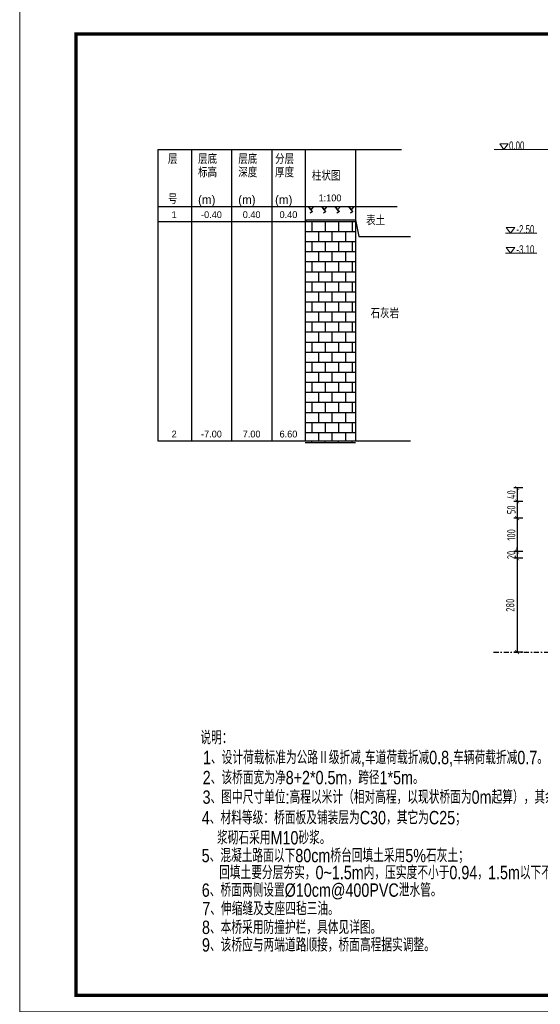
# Model space of a CAD drawing. Header units: inches. Extents: x 97745 to 142261, y 62673 to 100665.
# Tile 66 of 148: x 103708 to 105263, y 88943 to 91882. Entities that reach past the tile are written whole.
import ezdxf
from ezdxf.enums import TextEntityAlignment as Align

# ---------------------------------------------------------------- set-up
doc = ezdxf.new("R2010")
doc.units = ezdxf.units.IN
doc.header["$MEASUREMENT"] = 0
doc.linetypes.add('DASHDOTX2', pattern=[2, 1, -0.5, 0, -0.5])
doc.layers.get('0').update_dxf_attribs({"lineweight": 15})
for name, color, linetype in [('1', 7, 'Continuous'), ('6', 7, 'Continuous'), ('轴线', 3, 'DASHDOTX2')]:
    doc.layers.add(name, color=color, linetype=linetype)
doc.layers.add('BM1', color=7, linetype='Continuous', lineweight=15)
doc.layers.add('轮廓线', color=1, linetype='Continuous', lineweight=40)
doc.styles.add('hz-e', font='hztxt_e.shx', dxfattribs={"width": 0.8, "height": 330, "bigfont": 'hztxt.shx'})
doc.styles.add('HZTXT', font='tssdeng.shx', dxfattribs={"width": 0.75, "bigfont": 'hztxt.shx'})
doc.styles.get("Standard").update_dxf_attribs({"font": 'hztxt_e.shx', "width": 0.7, "bigfont": 'hztxt.shx'})
doc.styles.add('楷体', font='hztxt_e.shx', dxfattribs={"width": 0.7, "bigfont": 'hztxt.shx'})
doc.dimstyles.new('3', dxfattribs={"dimtxt": 25, "dimasz": 12, "dimexe": 10, "dimexo": 30, "dimgap": 5, "dimtad": 1, "dimdec": 0, "dimzin": 0, "dimdsep": 46, "dimtxsty": 'HZTXT', "dimblk": 'ARCHTICK', "dimcen": 0, "dimclrt": 7, "dimazin": 2, "dimtfac": 1, "dimtdec": 0, "dimtix": 1, "dimtmove": 2, "dimatfit": 3, "dimfxl": 250, "dimtolj": 1, "dimtzin": 0, "dimarcsym": 0})

# ---------------------------------------------------------------- blocks, each defined once
blk = doc.blocks.new('三角形')
at = {"layer": '轮廓线', "color": 0, "lineweight": 20}
for p, q in [((24441.9, 199232.1), (24477.5, 199232.1)), ((24459.3, 199208.6), (24441.9, 199232.1)), ((24477.5, 199232.1), (24459.3, 199208.6))]:
    blk.add_line(p, q, dxfattribs=at)
blk = doc.blocks.new('_ArchTick')
at = {"color": 0, "linetype": 'ByBlock', "const_width": 0.15}
blk.add_lwpolyline([(-0.5, -0.5), (0.5, 0.5)], dxfattribs=at)
blk = doc.blocks.new('*D103')
at = {"color": 0, "lineweight": -2, "transparency": 16777216}
for p, q in [((105211, 90294.1), (105183.9, 90294.1)), ((105193.9, 90294.1), (105193.9, 90306.1)), ((105193.9, 90294.1), (105193.9, 90274.1)), ((105211, 90274.1), (105183.9, 90274.1)), ((105193.9, 90274.1), (105193.9, 90262.1))]:
    blk.add_line(p, q, dxfattribs=at)
at = {"color": 0, "lineweight": -2, "transparency": 16777216, "xscale": 12, "yscale": 12, "zscale": 12}
for p, rotation in [((105193.9, 90294.1), 270), ((105193.9, 90274.1), 90)]:
    blk.add_blockref('_ArchTick', p, dxfattribs=dict(at, rotation=rotation))
at = {"color": 7, "transparency": 16777216, "insert": (105176.4, 90284.1), "char_height": 25, "attachment_point": 5, "rotation": 90, "style": 'HZTXT'}
blk.add_mtext('\\A1;20', dxfattribs=at)
blk = doc.blocks.new('*D104')
at = {"color": 0, "lineweight": -2, "transparency": 16777216}
for p, q in [((105211, 90274.1), (105183.9, 90274.1)), ((105193.9, 90274.1), (105193.9, 89994.1)), ((105211, 89994.1), (105183.9, 89994.1))]:
    blk.add_line(p, q, dxfattribs=at)
at = {"color": 0, "lineweight": -2, "transparency": 16777216, "xscale": 12, "yscale": 12, "zscale": 12}
for p, rotation in [((105193.9, 90274.1), 90), ((105193.9, 89994.1), 270)]:
    blk.add_blockref('_ArchTick', p, dxfattribs=dict(at, rotation=rotation))
at = {"color": 7, "transparency": 16777216, "insert": (105172.9, 90134.1), "char_height": 25, "attachment_point": 5, "rotation": 90, "style": 'HZTXT'}
blk.add_mtext('\\A1;280', dxfattribs=at)
blk = doc.blocks.new('*D119')
at = {"color": 0, "lineweight": -2, "transparency": 16777216}
for p, q in [((105211, 90444.1), (105183.9, 90444.1)), ((105193.9, 90444.1), (105193.9, 90394.1)), ((105211, 90394.1), (105183.9, 90394.1))]:
    blk.add_line(p, q, dxfattribs=at)
at = {"color": 0, "lineweight": -2, "transparency": 16777216, "xscale": 12, "yscale": 12, "zscale": 12}
for p, rotation in [((105193.9, 90444.1), 90), ((105193.9, 90394.1), 270)]:
    blk.add_blockref('_ArchTick', p, dxfattribs=dict(at, rotation=rotation))
at = {"color": 7, "transparency": 16777216, "insert": (105176.4, 90419.1), "char_height": 25, "attachment_point": 5, "rotation": 90, "style": 'HZTXT'}
blk.add_mtext('\\A1;50', dxfattribs=at)
blk = doc.blocks.new('*D120')
at = {"color": 0, "lineweight": -2, "transparency": 16777216}
for p, q in [((105211, 90484.1), (105183.9, 90484.1)), ((105193.9, 90484.1), (105193.9, 90444.1)), ((105211, 90444.1), (105183.9, 90444.1))]:
    blk.add_line(p, q, dxfattribs=at)
at = {"color": 0, "lineweight": -2, "transparency": 16777216, "xscale": 12, "yscale": 12, "zscale": 12}
for p, rotation in [((105193.9, 90484.1), 90), ((105193.9, 90444.1), 270)]:
    blk.add_blockref('_ArchTick', p, dxfattribs=dict(at, rotation=rotation))
at = {"color": 7, "transparency": 16777216, "insert": (105176.4, 90464.1), "char_height": 25, "attachment_point": 5, "rotation": 90, "style": 'HZTXT'}
blk.add_mtext('\\A1;40', dxfattribs=at)
blk = doc.blocks.new('*D138')
at = {"color": 0, "lineweight": -2, "transparency": 16777216}
for p, q in [((105211, 90394.1), (105183.9, 90394.1)), ((105193.9, 90394.1), (105193.9, 90294.1)), ((105211, 90294.1), (105183.9, 90294.1))]:
    blk.add_line(p, q, dxfattribs=at)
at = {"color": 0, "lineweight": -2, "transparency": 16777216, "xscale": 12, "yscale": 12, "zscale": 12}
for p, rotation in [((105193.9, 90394.1), 90), ((105193.9, 90294.1), 270)]:
    blk.add_blockref('_ArchTick', p, dxfattribs=dict(at, rotation=rotation))
at = {"color": 7, "transparency": 16777216, "insert": (105176.4, 90344.1), "char_height": 25, "attachment_point": 5, "rotation": 90, "style": 'HZTXT'}
blk.add_mtext('\\A1;100', dxfattribs=at)

msp = doc.modelspace()

# ---------------------------------------------------------------- linework, layer by layer
for p, q in [((105355.136, 91494.959), (105125.611, 91494.959)), ((105252.571, 91244.961), (105159.303, 91244.961)), ((105252.571, 91184.961), (105159.303, 91184.961))]:
    msp.add_line(p, q)
at = {"layer": '1'}
for p, q in [((104120.645, 91494.959), (104848.793, 91494.959)), ((104120.645, 91494.959), (104120.645, 90624.959)), ((104120.645, 91494.959), (104848.793, 91494.959)), ((104220.645, 91494.959), (104220.645, 90624.959)), ((104340.645, 91494.959), (104340.645, 90624.959)), ((104460.645, 91494.959), (104460.645, 90624.959)), ((104560.645, 91494.959), (104560.645, 90624.959)), ((104710.645, 91494.959), (104710.645, 90624.959)), ((104120.645, 91324.959), (104835.378, 91324.959))]:
    msp.add_line(p, q, dxfattribs=at)
at = {"layer": '6'}
for p, q in [((104570.645, 91324.959), (104585.645, 91324.959)), ((104577.645, 91314.959), (104570.645, 91324.959)), ((104570.645, 91324.959), (104577.645, 91314.959)), ((104582.645, 91309.959), (104575.645, 91304.959)), ((104585.645, 91324.959), (104577.645, 91314.959)), ((104577.645, 91314.959), (104582.645, 91309.959)), ((104610.645, 91324.959), (104625.645, 91324.959)), ((104617.645, 91314.959), (104610.645, 91324.959)), ((104610.645, 91324.959), (104617.645, 91314.959)), ((104622.645, 91309.959), (104615.645, 91304.959)), ((104625.645, 91324.959), (104617.645, 91314.959)), ((104617.645, 91314.959), (104622.645, 91309.959)), ((104650.645, 91324.959), (104665.645, 91324.959)), ((104657.645, 91314.959), (104650.645, 91324.959)), ((104650.645, 91324.959), (104657.645, 91314.959)), ((104662.645, 91309.959), (104655.645, 91304.959)), ((104665.645, 91324.959), (104657.645, 91314.959)), ((104657.645, 91314.959), (104662.645, 91309.959)), ((104690.645, 91324.959), (104705.645, 91324.959)), ((104697.645, 91314.959), (104690.645, 91324.959)), ((104690.645, 91324.959), (104697.645, 91314.959)), ((104702.645, 91309.959), (104695.645, 91304.959)), ((104705.645, 91324.959), (104697.645, 91314.959)), ((104697.645, 91314.959), (104702.645, 91309.959)), ((104120.645, 91279.959), (104560.645, 91279.959)), ((104560.645, 91279.959), (104565.645, 91284.959)), ((104560.645, 91279.959), (104710.645, 91279.959)), ((104565.645, 91284.959), (104710.645, 91284.959)), ((104580.645, 91279.959), (104580.645, 91249.959)), ((104620.645, 91279.959), (104620.645, 91249.959)), ((104660.645, 91279.959), (104660.645, 91249.959)), ((104700.645, 91279.959), (104700.645, 91249.959)), ((104710.645, 91284.959), (104720.645, 91234.959)), ((104560.645, 91249.959), (104710.645, 91249.959)), ((104600.645, 91249.959), (104600.645, 91219.959)), ((104640.645, 91249.959), (104640.645, 91219.959)), ((104680.645, 91249.959), (104680.645, 91219.959)), ((104560.645, 91219.959), (104710.645, 91219.959)), ((104580.645, 91219.959), (104580.645, 91189.959)), ((104620.645, 91219.959), (104620.645, 91189.959)), ((104660.645, 91219.959), (104660.645, 91189.959)), ((104700.645, 91219.959), (104700.645, 91189.959)), ((104720.645, 91234.959), (104875.691, 91234.959)), ((104560.645, 91189.959), (104710.645, 91189.959)), ((104600.645, 91189.959), (104600.645, 91159.959)), ((104640.645, 91189.959), (104640.645, 91159.959)), ((104680.645, 91189.959), (104680.645, 91159.959)), ((104560.645, 91159.959), (104710.645, 91159.959)), ((104580.645, 91159.959), (104580.645, 91129.959)), ((104620.645, 91159.959), (104620.645, 91129.959)), ((104660.645, 91159.959), (104660.645, 91129.959)), ((104700.645, 91159.959), (104700.645, 91129.959)), ((104560.645, 91129.959), (104710.645, 91129.959)), ((104600.645, 91129.959), (104600.645, 91099.959)), ((104640.645, 91129.959), (104640.645, 91099.959)), ((104680.645, 91129.959), (104680.645, 91099.959)), ((104560.645, 91099.959), (104710.645, 91099.959)), ((104580.645, 91099.959), (104580.645, 91069.959)), ((104620.645, 91099.959), (104620.645, 91069.959)), ((104660.645, 91099.959), (104660.645, 91069.959)), ((104700.645, 91099.959), (104700.645, 91069.959)), ((104560.645, 91069.959), (104710.645, 91069.959)), ((104600.645, 91069.959), (104600.645, 91039.959)), ((104640.645, 91069.959), (104640.645, 91039.959)), ((104680.645, 91069.959), (104680.645, 91039.959)), ((104560.645, 91039.959), (104710.645, 91039.959)), ((104580.645, 91039.959), (104580.645, 91009.959)), ((104620.645, 91039.959), (104620.645, 91009.959)), ((104660.645, 91039.959), (104660.645, 91009.959)), ((104700.645, 91039.959), (104700.645, 91009.959)), ((104560.645, 91009.959), (104710.645, 91009.959)), ((104600.645, 91009.959), (104600.645, 90979.959)), ((104640.645, 91009.959), (104640.645, 90979.959)), ((104680.645, 91009.959), (104680.645, 90979.959)), ((104560.645, 90979.959), (104710.645, 90979.959)), ((104580.645, 90979.959), (104580.645, 90949.959)), ((104620.645, 90979.959), (104620.645, 90949.959)), ((104660.645, 90979.959), (104660.645, 90949.959)), ((104700.645, 90979.959), (104700.645, 90949.959)), ((104560.645, 90949.959), (104710.645, 90949.959)), ((104600.645, 90949.959), (104600.645, 90919.959)), ((104640.645, 90949.959), (104640.645, 90919.959)), ((104680.645, 90949.959), (104680.645, 90919.959)), ((104560.645, 90919.959), (104710.645, 90919.959)), ((104580.645, 90919.959), (104580.645, 90889.959)), ((104620.645, 90919.959), (104620.645, 90889.959)), ((104660.645, 90919.959), (104660.645, 90889.959)), ((104700.645, 90919.959), (104700.645, 90889.959)), ((104560.645, 90889.959), (104710.645, 90889.959)), ((104600.645, 90889.959), (104600.645, 90859.959)), ((104640.645, 90889.959), (104640.645, 90859.959)), ((104680.645, 90889.959), (104680.645, 90859.959)), ((104560.645, 90859.959), (104710.645, 90859.959)), ((104580.645, 90859.959), (104580.645, 90829.959)), ((104620.645, 90859.959), (104620.645, 90829.959)), ((104660.645, 90859.959), (104660.645, 90829.959)), ((104700.645, 90859.959), (104700.645, 90829.959)), ((104560.645, 90829.959), (104710.645, 90829.959)), ((104600.645, 90829.959), (104600.645, 90799.959)), ((104640.645, 90829.959), (104640.645, 90799.959)), ((104680.645, 90829.959), (104680.645, 90799.959)), ((104560.645, 90799.959), (104710.645, 90799.959)), ((104580.645, 90799.959), (104580.645, 90769.959)), ((104620.645, 90799.959), (104620.645, 90769.959)), ((104660.645, 90799.959), (104660.645, 90769.959)), ((104700.645, 90799.959), (104700.645, 90769.959)), ((104560.645, 90769.959), (104710.645, 90769.959)), ((104600.645, 90769.959), (104600.645, 90739.959)), ((104640.645, 90769.959), (104640.645, 90739.959)), ((104680.645, 90769.959), (104680.645, 90739.959)), ((104560.645, 90739.959), (104710.645, 90739.959)), ((104580.645, 90739.959), (104580.645, 90709.959)), ((104620.645, 90739.959), (104620.645, 90709.959)), ((104660.645, 90739.959), (104660.645, 90709.959)), ((104700.645, 90739.959), (104700.645, 90709.959)), ((104560.645, 90709.959), (104710.645, 90709.959)), ((104600.645, 90709.959), (104600.645, 90679.959)), ((104640.645, 90709.959), (104640.645, 90679.959)), ((104680.645, 90709.959), (104680.645, 90679.959)), ((104560.645, 90679.959), (104710.645, 90679.959)), ((104580.645, 90679.959), (104580.645, 90649.959)), ((104620.645, 90679.959), (104620.645, 90649.959)), ((104660.645, 90679.959), (104660.645, 90649.959)), ((104700.645, 90679.959), (104700.645, 90649.959)), ((104560.645, 90649.959), (104710.645, 90649.959)), ((104600.645, 90649.959), (104600.645, 90624.959)), ((104640.645, 90649.959), (104640.645, 90624.959)), ((104680.645, 90649.959), (104680.645, 90624.959)), ((104120.645, 90624.959), (104560.645, 90624.959)), ((104560.645, 90624.959), (104565.645, 90624.959)), ((104560.645, 90619.959), (104710.645, 90619.959)), ((104565.645, 90624.959), (104710.645, 90624.959)), ((104580.645, 90619.959), (104580.645, 90624.959)), ((104620.645, 90619.959), (104620.645, 90624.959)), ((104660.645, 90619.959), (104660.645, 90624.959)), ((104700.645, 90619.959), (104700.645, 90624.959)), ((104710.645, 90624.959), (104720.645, 90624.959)), ((104720.645, 90624.959), (104875.691, 90624.959))]:
    msp.add_line(p, q, dxfattribs=at)
at = {"layer": 'BM1', "const_width": 1}
msp.add_lwpolyline([(103708.27, 91920.157), (107951.098, 91920.157), (107951.098, 88919.854), (103708.27, 88919.854), (103708.27, 91920.157)], dxfattribs=at)
at = {"layer": 'BM1'}
msp.add_lwpolyline([(103708.27, 91920.157), (107951.098, 91920.157), (107951.098, 88919.854), (103708.27, 88919.854)], close=True, dxfattribs=at)
at = {"layer": 'BM1', "color": 0, "linetype": 'Continuous', "const_width": 9.999}
msp.add_lwpolyline([(103876.114, 88969.849), (103876.114, 91839.856), (107901.103, 91839.856), (107901.103, 88969.849)], close=True, dxfattribs=at)
at = {"layer": '轮廓线', "color": 0, "lineweight": 20}
for p, q in [((105141.646, 91511.899), (105167.322, 91511.899)), ((105154.192, 91494.959), (105141.646, 91511.899)), ((105167.322, 91511.899), (105154.192, 91494.959))]:
    msp.add_line(p, q, dxfattribs=at)
at = {"layer": '轴线', "ltscale": 15}
msp.add_line((105123.626, 89994.126), (106559.704, 89994.126), dxfattribs=at)

# ---------------------------------------------------------------- block references
at = {"xscale": 0.7200000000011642, "yscale": 0.7200000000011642, "zscale": 0.7200000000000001}
for p in [(87563.173, -52185.196), (87563.173, -52245.196)]:
    msp.add_blockref('三角形', p, dxfattribs=at)

# ---------------------------------------------------------------- texts
at = {"width": 0.7}
for s, p in [('0.00', (105169.721, 91493.835)), ('-2.50', (105191.77, 91243.838)), ('-3.10', (105191.77, 91183.838))]:
    msp.add_text(s, height=25, dxfattribs=at).set_placement(p)
at = {"style": 'hz-e', "width": 0.8}
for s, p in [('说明：', (104247.647, 89718.578)), ('1、设计荷载标准为公路Ⅱ级折减,车道荷载折减0.8,车辆荷载折减0.7。', (104255.407, 89659.406)), ('2、该桥面宽为净8+2*0.5m，跨径1*5m。', (104254.651, 89599.546)), ('3、图中尺寸单位:高程以米计（相对高程，以现状桥面为0m起算），其余以厘米计。', (104254.102, 89541.226)), ('4、材料等级：桥面板及铺装层为C30，其它为C25；', (104251.844, 89479.906)), ('浆砌石采用M10砂浆。', (104297.226, 89419.793)), ('5、混凝土路面以下80cm桥台回填土采用5%%%石灰土；', (104251.351, 89366.772)), ('回填土要分层夯实，0~1.5m内，压实度不小于0.94，1.5m以下不小于0.92。', (104303.57, 89316.033)), ('6、桥面两侧设置%%c10cm@400PVC泄水管。', (104251.688, 89263.595)), ('7、伸缩缝及支座四毡三油。', (104253.219, 89208.245)), ('8、本桥采用防撞护栏，具体见详图。', (104252.333, 89152.406)), ('9、该桥应与两端道路顺接，桥面高程据实调整。', (104252.333, 89099.983))]:
    msp.add_text(s, height=40, dxfattribs=at).set_placement(p)
at = {"layer": '1', "style": '楷体'}
for s, height, p in [('层', 25.84, (104150.645, 91451.959)), ('层底', 25.84, (104240.645, 91451.959)), ('层底', 25.84, (104360.645, 91451.959)), ('分层', 25.84, (104470.645, 91451.959)), ('标高', 25.84, (104240.645, 91411.959)), ('深度', 25.84, (104360.645, 91411.959)), ('厚度', 25.84, (104470.645, 91411.959)), ('柱状图', 25.84, (104580.645, 91401.959)), ('号', 25.84, (104150.645, 91331.959)), ('(m)', 25.84, (104240.645, 91331.959)), ('(m)', 25.84, (104360.645, 91331.959)), ('(m)', 25.84, (104470.645, 91331.959)), ('1:100', 20.4, (104600.645, 91339.959))]:
    msp.add_text(s, height=height, dxfattribs=at).set_placement(p)
at = {"layer": '6', "style": '楷体'}
for s, height, p in [('1', 20.4, (104161.645, 91289.959)), ('表土', 25.84, (104742.706, 91268.732)), ('石灰岩', 25.84, (104755.943, 90991.349)), ('2', 20.4, (104161.645, 90634.959))]:
    msp.add_text(s, height=height, dxfattribs=at).set_placement(p)
for s, p in [('-0.40', (104280.645, 91289.959)), ('0.40', (104400.645, 91289.959)), ('0.40', (104510.645, 91289.959)), ('-7.00', (104280.645, 90634.959)), ('7.00', (104400.645, 90634.959)), ('6.60', (104510.645, 90634.959))]:
    msp.add_text(s, height=20.4, dxfattribs=at).set_placement(p, align=Align.CENTER)

# ---------------------------------------------------------------- dimensions: what is measured, and where the dimension line sits
for base, p1, p2, picture, middle in [((105193.859, 90444.126), (105241.022, 90484.126), (105241.022, 90444.126), '*D120', (105176.359, 90464.126)), ((105193.859, 90394.126), (105241.022, 90444.126), (105241.022, 90394.126), '*D119', (105176.359, 90419.126)), ((105193.859, 90294.126), (105241.022, 90394.126), (105241.022, 90294.126), '*D138', (105176.359, 90344.126)), ((105193.859, 90274.126), (105241.022, 90294.126), (105241.022, 90274.126), '*D103', (105176.359, 90284.126))]:
    dim = msp.add_linear_dim(base=base, p1=p1, p2=p2, angle=90, dimstyle='3')
    dim.commit()
    dim.dimension.update_dxf_attribs({"geometry": picture, "text_midpoint": middle})
dim = msp.add_linear_dim(base=(105193.859, 89994.126), p1=(105241.022, 90274.126), p2=(105241.022, 89994.126), angle=90, dimstyle='3')
dim.commit()
dim.dimension.update_dxf_attribs({"geometry": '*D104', "text_midpoint": (105172.876, 90134.126), "dimtype": 160})

doc.saveas('drawing.dxf')
